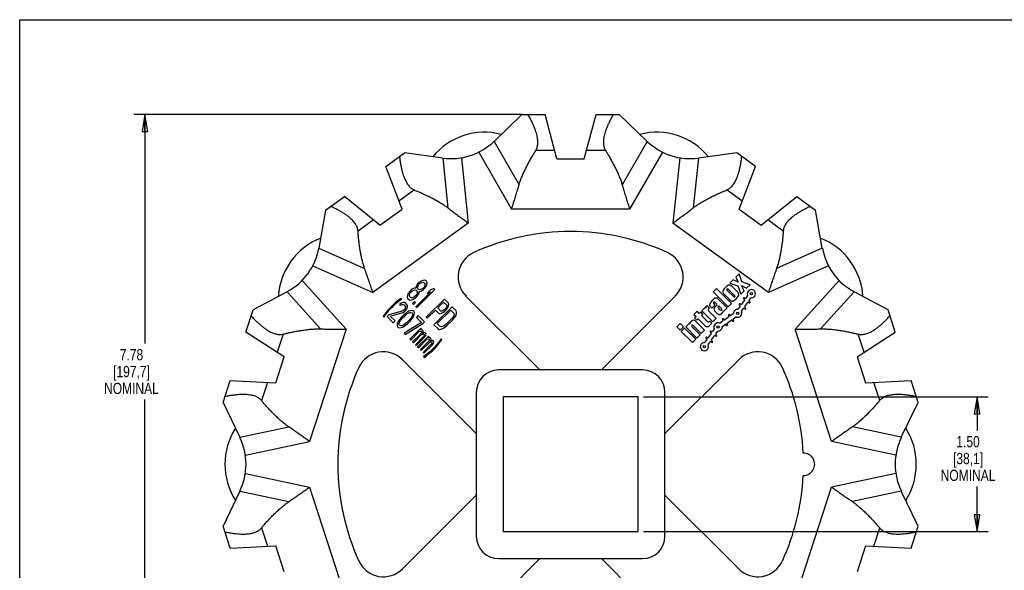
# Model space of a CAD drawing. Header units: inches. Extents: x 0 to 17, y 0 to 11.
# Tile 2 of 3: x 0 to 11, y 4.9 to 11. Entities that reach past the tile are written whole.
import ezdxf

# ---------------------------------------------------------------- set-up
doc = ezdxf.new("R2010")
doc.units = ezdxf.units.IN
doc.header["$LTSCALE"] = 0.935
doc.header["$MEASUREMENT"] = 0
doc.layers.get('0').update_dxf_attribs({"linetype": 'CONTINUOUS'})
doc.layers.add('ALL_FEATURES', color=7, linetype='CONTINUOUS')
doc.styles.get("Standard").update_dxf_attribs({"font": 'txt', "width": 0.8})
doc.dimstyles.new('DIMSTYLE_1', dxfattribs={"dimtxt": 0.125, "dimasz": 0.1875, "dimexe": 0.18, "dimexo": 0.0625, "dimgap": 0.09, "dimtad": 0, "dimtih": 1, "dimtoh": 1, "dimzin": 4, "dimdsep": 46, "dimtxsty": 'STANDARD', "dimblk": 'CLOSED', "dimblk1": 'CLOSED', "dimblk2": 'CLOSED', "dimcen": 0.09, "dimadec": 0, "dimazin": 0, "dimtp": 0.01, "dimtm": 0.01, "dimtfac": 1, "dimtofl": 0, "dimtmove": 0, "dimatfit": 3, "dimldrblk": 'CLOSED', "dimfxl": 1, "dimtolj": 1, "dimtzin": 4, "dimarcsym": 0})

# ---------------------------------------------------------------- blocks, each defined once
blk = doc.blocks.new('_CLOSED')
at = {"color": 0, "linetype": 'BYBLOCK'}
for p, q in [((0, 0), (-1, 0.167)), ((-1, 0.167), (-1, -0.167)), ((-1, -0.167), (0, 0)), ((-1, 0), (0, 0))]:
    blk.add_line(p, q, dxfattribs=at)
blk = doc.blocks.new('*D1')
at = {"color": 3, "linetype": 'CONTINUOUS'}
for p, q in [((6.943, 6.802), (10.779, 6.802)), ((10.654, 6.802), (10.654, 6.429)), ((10.654, 5.302), (10.654, 5.804)), ((6.943, 5.302), (10.779, 5.302))]:
    blk.add_line(p, q, dxfattribs=at)
at = {"color": 3, "linetype": 'CONTINUOUS', "xscale": 0.1875, "yscale": 0.1875, "zscale": 0.1875}
for p, rotation in [((10.654, 6.802), 90), ((10.654, 5.302), 270)]:
    blk.add_blockref('_CLOSED', p, dxfattribs=dict(at, rotation=rotation))
at = {"color": 3, "linetype": 'CONTINUOUS', "insert": (10.554, 6.366), "char_height": 0.125, "width": 0.7, "attachment_point": 2, "line_spacing_factor": 0.9}
blk.add_mtext('1.50\\P[38,1]\\PNOMINAL', dxfattribs=at)
blk = doc.blocks.new('*D2')
at = {"color": 3, "linetype": 'CONTINUOUS'}
for p, q in [((5.595, 9.943), (1.269, 9.943)), ((1.394, 9.943), (1.394, 7.397)), ((1.394, 2.161), (1.394, 6.772)), ((5.595, 2.161), (1.269, 2.161))]:
    blk.add_line(p, q, dxfattribs=at)
at = {"color": 3, "linetype": 'CONTINUOUS', "xscale": 0.1875, "yscale": 0.1875, "zscale": 0.1875}
for p, rotation in [((1.394, 9.943), 90), ((1.394, 2.161), 270)]:
    blk.add_blockref('_CLOSED', p, dxfattribs=dict(at, rotation=rotation))
at = {"color": 3, "linetype": 'CONTINUOUS', "insert": (1.244, 7.334), "char_height": 0.125, "width": 0.7, "attachment_point": 2, "line_spacing_factor": 0.9}
blk.add_mtext('7.78\\P[197,7]\\PNOMINAL', dxfattribs=at)

msp = doc.modelspace()

# ---------------------------------------------------------------- linework, layer by layer
at = {"color": 7, "linetype": 'CONTINUOUS'}
for p, q in [((0, 0), (0, 11)), ((0, 11), (17, 11)), ((5.588, 9.943), (5.279, 9.645)), ((5.588, 9.943), (5.847, 9.943)), ((5.979, 9.453), (5.847, 9.943)), ((6.283, 9.453), (6.414, 9.943)), ((6.414, 9.943), (6.673, 9.943)), ((6.983, 9.645), (6.673, 9.943)), ((5.279, 9.645), (5.557, 9.163)), ((6.983, 9.645), (6.704, 9.163)), ((5.955, 9.543), (5.742, 9.543)), ((6.519, 9.543), (6.307, 9.543)), ((4.073, 9.366), (4.283, 9.519)), ((4.708, 9.46), (4.283, 9.519)), ((4.708, 9.46), (4.766, 8.906)), ((4.916, 9.463), (4.992, 8.736)), ((5.109, 9.526), (5.474, 8.893)), ((5.979, 9.453), (6.283, 9.453)), ((7.152, 9.526), (6.787, 8.893)), ((7.346, 9.463), (7.27, 8.736)), ((7.554, 9.46), (7.495, 8.906)), ((7.979, 9.519), (7.554, 9.46)), ((8.189, 9.366), (7.979, 9.519)), ((4.255, 8.893), (4.073, 9.366)), ((8.007, 8.893), (8.189, 9.366)), ((4.393, 9.105), (4.221, 8.98)), ((8.04, 8.98), (7.868, 9.105)), ((3.405, 8.881), (3.615, 9.033)), ((4.009, 8.714), (3.615, 9.033)), ((8.253, 8.714), (8.647, 9.033)), ((8.647, 9.033), (8.857, 8.881)), ((3.405, 8.881), (3.329, 8.458)), ((4.009, 8.714), (4.255, 8.893)), ((6.787, 8.893), (5.474, 8.893)), ((8.007, 8.893), (8.253, 8.714)), ((8.932, 8.458), (8.857, 8.881)), ((3.936, 8.773), (3.765, 8.648)), ((8.497, 8.648), (8.325, 8.773)), ((4.992, 8.736), (3.93, 7.965)), ((8.332, 7.965), (7.27, 8.736)), ((3.329, 8.458), (3.838, 8.232)), ((8.932, 8.458), (8.423, 8.232)), ((3.263, 8.262), (3.93, 7.965)), ((8.999, 8.262), (8.332, 7.965)), ((8.006, 8.172), (7.968, 8.134)), ((7.968, 8.134), (7.997, 8.077)), ((8.037, 8.082), (8.006, 8.172)), ((3.143, 8.097), (3.632, 7.554)), ((4.379, 8.007), (4.353, 7.989)), ((4.399, 8.012), (4.379, 8.007)), ((4.407, 8.013), (4.399, 8.012)), ((4.408, 8.021), (4.407, 8.013)), ((4.415, 8.039), (4.408, 8.021)), ((4.428, 8.06), (4.415, 8.039)), ((4.427, 8.018), (4.433, 8.038)), ((4.431, 8.006), (4.427, 8.018)), ((4.441, 8.073), (4.428, 8.06)), ((4.438, 7.999), (4.431, 8.006)), ((4.433, 8.038), (4.442, 8.055)), ((4.466, 8.091), (4.441, 8.073)), ((4.442, 8.055), (4.45, 8.064)), ((4.45, 8.064), (4.467, 8.073)), ((4.471, 8.001), (4.45, 7.995)), ((4.485, 8.098), (4.466, 8.091)), ((4.467, 8.073), (4.487, 8.078)), ((4.487, 8.01), (4.471, 8.001)), ((4.507, 8.101), (4.485, 8.098)), ((4.487, 8.078), (4.499, 8.075)), ((4.496, 8.018), (4.487, 8.01)), ((4.492, 7.996), (4.505, 8.009)), ((4.505, 8.035), (4.496, 8.018)), ((4.499, 8.075), (4.507, 8.067)), ((4.51, 8.055), (4.505, 8.035)), ((4.505, 8.009), (4.523, 8.034)), ((4.521, 8.096), (4.507, 8.101)), ((4.507, 8.067), (4.51, 8.055)), ((4.528, 8.089), (4.521, 8.096)), ((4.523, 8.034), (4.53, 8.053)), ((4.533, 8.075), (4.528, 8.089)), ((4.53, 8.053), (4.533, 8.075)), ((4.61, 8.007), (4.568, 7.989)), ((4.621, 7.996), (4.61, 8.007)), ((7.753, 8.009), (7.718, 7.973)), ((7.921, 7.842), (7.753, 8.009)), ((7.883, 8.002), (7.958, 7.926)), ((7.94, 8.106), (7.902, 8.068)), ((7.902, 8.068), (7.992, 8.037)), ((7.996, 7.962), (7.918, 8.04)), ((7.997, 8.077), (7.94, 8.106)), ((7.992, 8.037), (8.024, 7.946)), ((8.063, 7.984), (8.033, 8.041)), ((8.033, 8.041), (8.09, 8.011)), ((8.128, 8.05), (8.037, 8.082)), ((8.09, 8.011), (8.128, 8.05)), ((9.119, 8.097), (8.63, 7.554)), ((2.977, 7.973), (2.598, 7.77)), ((2.977, 7.973), (3.349, 7.559)), ((4.243, 7.897), (4.221, 7.882)), ((4.228, 7.874), (4.251, 7.889)), ((4.251, 7.889), (4.243, 7.897)), ((4.316, 7.933), (4.312, 7.91)), ((4.312, 7.91), (4.317, 7.897)), ((4.323, 7.951), (4.316, 7.933)), ((4.317, 7.897), (4.329, 7.885)), ((4.34, 7.976), (4.323, 7.951)), ((4.337, 7.928), (4.338, 7.944)), ((4.341, 7.916), (4.337, 7.928)), ((4.338, 7.944), (4.35, 7.967)), ((4.353, 7.989), (4.34, 7.976)), ((4.348, 7.909), (4.341, 7.916)), ((4.36, 7.905), (4.348, 7.909)), ((4.35, 7.967), (4.363, 7.98)), ((4.376, 7.906), (4.36, 7.905)), ((4.363, 7.98), (4.386, 7.991)), ((4.365, 7.883), (4.383, 7.891)), ((4.399, 7.918), (4.376, 7.906)), ((4.383, 7.891), (4.408, 7.908)), ((4.386, 7.991), (4.402, 7.992)), ((4.412, 7.931), (4.399, 7.918)), ((4.402, 7.992), (4.414, 7.989)), ((4.575, 7.973), (4.408, 7.806)), ((4.408, 7.908), (4.421, 7.921)), ((4.423, 7.953), (4.412, 7.931)), ((4.414, 7.989), (4.421, 7.981)), ((4.419, 7.795), (4.621, 7.996)), ((4.421, 7.981), (4.424, 7.97)), ((4.421, 7.921), (4.439, 7.946)), ((4.424, 7.97), (4.423, 7.953)), ((4.45, 7.995), (4.438, 7.999)), ((4.439, 7.946), (4.444, 7.967)), ((4.444, 7.967), (4.445, 7.975)), ((4.445, 7.975), (4.453, 7.975)), ((4.453, 7.975), (4.471, 7.983)), ((4.471, 7.983), (4.492, 7.996)), ((4.727, 7.89), (4.525, 7.689)), ((4.568, 7.989), (4.534, 7.954)), ((4.534, 7.954), (4.575, 7.973)), ((4.772, 7.845), (4.727, 7.89)), ((4.966, 7.923), (5.788, 7.102)), ((6.474, 7.102), (7.295, 7.923)), ((7.718, 7.973), (7.885, 7.806)), ((7.872, 7.793), (7.771, 7.895)), ((7.833, 7.954), (7.911, 7.876)), ((7.946, 7.914), (7.87, 7.989)), ((8.024, 7.946), (8.063, 7.984)), ((8.056, 7.894), (8.063, 7.889)), ((8.071, 7.901), (8.064, 7.906)), ((8.099, 7.929), (8.081, 7.902)), ((8.118, 7.876), (8.137, 7.903)), ((9.285, 7.973), (8.912, 7.559)), ((9.664, 7.77), (9.285, 7.973)), ((4.121, 7.794), (4.089, 7.758)), ((4.097, 7.75), (4.128, 7.786)), ((4.147, 7.82), (4.121, 7.794)), ((4.128, 7.786), (4.155, 7.813)), ((4.183, 7.852), (4.147, 7.82)), ((4.155, 7.813), (4.191, 7.844)), ((4.221, 7.882), (4.183, 7.852)), ((4.191, 7.844), (4.228, 7.874)), ((4.244, 7.844), (4.227, 7.831)), ((4.227, 7.831), (4.236, 7.821)), ((4.236, 7.821), (4.251, 7.829)), ((4.266, 7.851), (4.244, 7.844)), ((4.251, 7.829), (4.265, 7.83)), ((4.265, 7.83), (4.278, 7.825)), ((4.282, 7.851), (4.266, 7.851)), ((4.278, 7.825), (4.286, 7.817)), ((4.299, 7.842), (4.282, 7.851)), ((4.29, 7.79), (4.282, 7.775)), ((4.286, 7.817), (4.292, 7.804)), ((4.292, 7.804), (4.29, 7.79)), ((4.294, 7.764), (4.307, 7.781)), ((4.306, 7.834), (4.299, 7.842)), ((4.314, 7.819), (4.306, 7.834)), ((4.307, 7.781), (4.314, 7.803)), ((4.314, 7.803), (4.314, 7.819)), ((4.329, 7.885), (4.342, 7.88)), ((4.342, 7.88), (4.365, 7.883)), ((4.394, 7.863), (4.372, 7.842)), ((4.372, 7.842), (4.382, 7.832)), ((4.382, 7.832), (4.403, 7.854)), ((4.403, 7.854), (4.394, 7.863)), ((4.408, 7.806), (4.419, 7.795)), ((4.812, 7.805), (4.61, 7.604)), ((4.652, 7.793), (4.717, 7.857)), ((4.688, 7.757), (4.652, 7.793)), ((4.717, 7.857), (4.752, 7.822)), ((4.738, 7.785), (4.725, 7.772)), ((4.749, 7.799), (4.738, 7.785)), ((4.754, 7.812), (4.749, 7.799)), ((4.749, 7.773), (4.76, 7.788)), ((4.752, 7.822), (4.754, 7.812)), ((4.76, 7.788), (4.772, 7.811)), ((4.777, 7.831), (4.772, 7.845)), ((4.772, 7.811), (4.777, 7.831)), ((4.857, 7.76), (4.812, 7.805)), ((7.628, 7.797), (7.591, 7.76)), ((7.634, 7.791), (7.628, 7.797)), ((7.65, 7.818), (7.644, 7.812)), ((7.677, 7.791), (7.65, 7.818)), ((7.667, 7.781), (7.677, 7.791)), ((7.684, 7.808), (7.703, 7.79)), ((7.703, 7.79), (7.74, 7.827)), ((7.74, 7.827), (7.723, 7.844)), ((7.758, 7.821), (7.734, 7.796)), ((7.735, 7.856), (7.758, 7.833)), ((7.772, 7.807), (7.779, 7.814)), ((7.798, 7.769), (7.772, 7.795)), ((7.779, 7.814), (7.813, 7.781)), ((7.836, 7.757), (7.872, 7.793)), ((7.885, 7.806), (7.921, 7.842)), ((8.017, 7.811), (7.996, 7.781)), ((8.008, 7.826), (8.015, 7.82)), ((8.023, 7.832), (8.016, 7.837)), ((8.065, 7.88), (8.033, 7.834)), ((8.033, 7.755), (8.054, 7.785)), ((8.064, 7.786), (8.071, 7.781)), ((8.07, 7.808), (8.102, 7.853)), ((8.079, 7.793), (8.072, 7.798)), ((8.112, 7.855), (8.119, 7.85)), ((8.127, 7.862), (8.12, 7.867)), ((2.518, 7.524), (2.598, 7.77)), ((4.059, 7.72), (4.044, 7.698)), ((4.044, 7.698), (4.052, 7.69)), ((4.052, 7.69), (4.067, 7.713)), ((4.089, 7.758), (4.059, 7.72)), ((4.067, 7.713), (4.097, 7.75)), ((4.108, 7.716), (4.089, 7.697)), ((4.089, 7.697), (4.158, 7.628)), ((4.256, 7.757), (4.108, 7.716)), ((4.124, 7.701), (4.254, 7.736)), ((4.177, 7.647), (4.124, 7.701)), ((4.245, 7.685), (4.228, 7.664)), ((4.238, 7.654), (4.258, 7.679)), ((4.279, 7.718), (4.245, 7.685)), ((4.254, 7.736), (4.269, 7.743)), ((4.275, 7.768), (4.256, 7.757)), ((4.258, 7.679), (4.285, 7.705)), ((4.269, 7.743), (4.286, 7.756)), ((4.282, 7.775), (4.275, 7.768)), ((4.3, 7.735), (4.279, 7.718)), ((4.285, 7.705), (4.309, 7.726)), ((4.286, 7.756), (4.294, 7.764)), ((4.313, 7.745), (4.3, 7.735)), ((4.309, 7.726), (4.34, 7.741)), ((4.332, 7.756), (4.313, 7.745)), ((4.349, 7.761), (4.332, 7.756)), ((4.355, 7.68), (4.335, 7.655)), ((4.34, 7.741), (4.353, 7.742)), ((4.348, 7.649), (4.365, 7.67)), ((4.37, 7.763), (4.349, 7.761)), ((4.353, 7.742), (4.366, 7.737)), ((4.37, 7.71), (4.355, 7.68)), ((4.365, 7.67), (4.374, 7.683)), ((4.366, 7.737), (4.372, 7.723)), ((4.385, 7.755), (4.37, 7.763)), ((4.372, 7.723), (4.37, 7.71)), ((4.374, 7.683), (4.385, 7.702)), ((4.393, 7.74), (4.385, 7.755)), ((4.385, 7.702), (4.391, 7.719)), ((4.391, 7.719), (4.393, 7.74)), ((4.435, 7.706), (4.416, 7.687)), ((4.416, 7.687), (4.473, 7.629)), ((4.504, 7.637), (4.435, 7.706)), ((4.525, 7.689), (4.536, 7.677)), ((4.536, 7.677), (4.627, 7.767)), ((4.627, 7.767), (4.661, 7.733)), ((4.647, 7.618), (4.797, 7.768)), ((4.661, 7.733), (4.674, 7.728)), ((4.674, 7.728), (4.695, 7.734)), ((4.698, 7.756), (4.688, 7.757)), ((4.695, 7.734), (4.718, 7.745)), ((4.71, 7.761), (4.698, 7.756)), ((4.725, 7.772), (4.71, 7.761)), ((4.718, 7.745), (4.732, 7.756)), ((4.732, 7.756), (4.749, 7.773)), ((4.807, 7.672), (4.743, 7.608)), ((4.797, 7.768), (4.831, 7.734)), ((4.823, 7.691), (4.807, 7.672)), ((4.819, 7.661), (4.838, 7.684)), ((4.832, 7.708), (4.823, 7.691)), ((4.831, 7.734), (4.835, 7.722)), ((4.835, 7.722), (4.832, 7.708)), ((4.838, 7.684), (4.852, 7.705)), ((4.852, 7.705), (4.861, 7.73)), ((4.862, 7.746), (4.857, 7.76)), ((4.861, 7.73), (4.862, 7.746)), ((7.538, 7.756), (7.502, 7.72)), ((7.502, 7.72), (7.527, 7.696)), ((7.527, 7.696), (7.511, 7.68)), ((7.511, 7.68), (7.536, 7.655)), ((7.536, 7.655), (7.552, 7.671)), ((7.563, 7.731), (7.538, 7.756)), ((7.552, 7.671), (7.628, 7.594)), ((7.579, 7.748), (7.563, 7.731)), ((7.604, 7.723), (7.579, 7.748)), ((7.588, 7.707), (7.604, 7.723)), ((7.658, 7.636), (7.588, 7.707)), ((7.591, 7.76), (7.715, 7.636)), ((7.752, 7.673), (7.667, 7.759)), ((7.715, 7.636), (7.752, 7.673)), ((7.734, 7.759), (7.767, 7.725)), ((7.804, 7.725), (7.824, 7.745)), ((7.813, 7.771), (7.81, 7.769)), ((7.831, 7.762), (7.836, 7.757)), ((7.892, 7.692), (7.846, 7.66)), ((7.889, 7.709), (7.894, 7.702)), ((7.905, 7.71), (7.9, 7.717)), ((7.941, 7.727), (7.915, 7.708)), ((7.941, 7.671), (7.967, 7.689)), ((9.744, 7.524), (9.664, 7.77)), ((4.158, 7.628), (4.177, 7.647)), ((4.202, 7.615), (4.2, 7.594)), ((4.2, 7.594), (4.208, 7.579)), ((4.208, 7.632), (4.202, 7.615)), ((4.219, 7.651), (4.208, 7.632)), ((4.208, 7.579), (4.223, 7.571)), ((4.228, 7.664), (4.219, 7.651)), ((4.221, 7.611), (4.223, 7.624)), ((4.227, 7.597), (4.221, 7.611)), ((4.223, 7.624), (4.238, 7.654)), ((4.223, 7.571), (4.244, 7.573)), ((4.24, 7.592), (4.227, 7.597)), ((4.254, 7.593), (4.24, 7.592)), ((4.244, 7.573), (4.261, 7.578)), ((4.284, 7.608), (4.254, 7.593)), ((4.261, 7.578), (4.28, 7.589)), ((4.473, 7.629), (4.277, 7.51)), ((4.28, 7.589), (4.293, 7.599)), ((4.308, 7.629), (4.284, 7.608)), ((4.289, 7.498), (4.485, 7.618)), ((4.293, 7.599), (4.314, 7.616)), ((4.335, 7.655), (4.308, 7.629)), ((4.314, 7.616), (4.348, 7.649)), ((4.463, 7.565), (4.342, 7.445)), ((4.472, 7.555), (4.463, 7.565)), ((4.485, 7.618), (4.504, 7.637)), ((4.61, 7.604), (4.656, 7.558)), ((4.681, 7.584), (4.647, 7.618)), ((4.693, 7.581), (4.681, 7.584)), ((4.685, 7.554), (4.71, 7.564)), ((4.707, 7.584), (4.693, 7.581)), ((4.724, 7.593), (4.707, 7.584)), ((4.71, 7.564), (4.731, 7.577)), ((4.743, 7.608), (4.724, 7.593)), ((4.731, 7.577), (4.754, 7.597)), ((4.754, 7.597), (4.819, 7.661)), ((7.35, 7.618), (7.313, 7.581)), ((7.313, 7.581), (7.35, 7.543)), ((7.387, 7.581), (7.35, 7.618)), ((7.35, 7.543), (7.387, 7.581)), ((7.4, 7.568), (7.362, 7.531)), ((7.523, 7.444), (7.4, 7.568)), ((7.449, 7.618), (7.412, 7.581)), ((7.412, 7.581), (7.536, 7.457)), ((7.456, 7.611), (7.449, 7.618)), ((7.476, 7.645), (7.465, 7.634)), ((7.573, 7.494), (7.48, 7.587)), ((7.492, 7.599), (7.585, 7.506)), ((7.622, 7.543), (7.521, 7.645)), ((7.68, 7.646), (7.671, 7.636)), ((7.673, 7.594), (7.703, 7.624)), ((7.703, 7.624), (7.68, 7.646)), ((7.823, 7.644), (7.794, 7.623)), ((7.82, 7.661), (7.825, 7.654)), ((7.82, 7.586), (7.849, 7.607)), ((7.837, 7.662), (7.832, 7.669)), ((7.859, 7.605), (7.864, 7.598)), ((7.876, 7.606), (7.871, 7.613)), ((7.872, 7.623), (7.918, 7.655)), ((7.928, 7.653), (7.933, 7.646)), ((7.945, 7.654), (7.939, 7.661)), ((2.943, 7.248), (2.518, 7.524)), ((2.931, 7.5), (2.865, 7.298)), ((3.632, 7.554), (3.226, 6.306)), ((4.277, 7.51), (4.289, 7.498)), ((4.352, 7.435), (4.446, 7.529)), ((4.463, 7.504), (4.373, 7.414)), ((4.382, 7.404), (4.473, 7.495)), ((4.494, 7.474), (4.404, 7.383)), ((4.413, 7.374), (4.503, 7.464)), ((4.549, 7.479), (4.428, 7.358)), ((4.446, 7.529), (4.457, 7.533)), ((4.457, 7.533), (4.467, 7.531)), ((4.461, 7.544), (4.472, 7.555)), ((4.472, 7.548), (4.461, 7.544)), ((4.469, 7.514), (4.463, 7.504)), ((4.467, 7.531), (4.471, 7.527)), ((4.471, 7.519), (4.469, 7.514)), ((4.471, 7.527), (4.471, 7.519)), ((4.482, 7.546), (4.472, 7.548)), ((4.473, 7.495), (4.482, 7.5)), ((4.489, 7.538), (4.482, 7.546)), ((4.482, 7.5), (4.488, 7.502)), ((4.486, 7.512), (4.491, 7.529)), ((4.503, 7.517), (4.486, 7.512)), ((4.488, 7.502), (4.495, 7.502)), ((4.491, 7.529), (4.489, 7.538)), ((4.499, 7.483), (4.494, 7.474)), ((4.495, 7.502), (4.501, 7.496)), ((4.501, 7.489), (4.499, 7.483)), ((4.501, 7.496), (4.501, 7.489)), ((4.512, 7.515), (4.503, 7.517)), ((4.503, 7.464), (4.518, 7.487)), ((4.52, 7.507), (4.512, 7.515)), ((4.518, 7.487), (4.522, 7.498)), ((4.522, 7.498), (4.52, 7.507)), ((4.547, 7.458), (4.558, 7.469)), ((4.558, 7.462), (4.547, 7.458)), ((4.558, 7.469), (4.549, 7.479)), ((4.568, 7.46), (4.558, 7.462)), ((4.576, 7.452), (4.568, 7.46)), ((4.578, 7.442), (4.576, 7.452)), ((4.656, 7.558), (4.669, 7.553)), ((4.669, 7.553), (4.685, 7.554)), ((7.362, 7.531), (7.486, 7.407)), ((7.536, 7.457), (7.573, 7.494)), ((7.585, 7.506), (7.622, 7.543)), ((7.637, 7.454), (7.644, 7.449)), ((7.652, 7.461), (7.645, 7.466)), ((7.694, 7.508), (7.661, 7.462)), ((7.685, 7.523), (7.692, 7.518)), ((7.7, 7.53), (7.693, 7.535)), ((7.699, 7.436), (7.731, 7.482)), ((7.728, 7.557), (7.71, 7.531)), ((7.741, 7.484), (7.748, 7.479)), ((7.747, 7.505), (7.765, 7.531)), ((7.756, 7.49), (7.749, 7.495)), ((9.036, 6.306), (8.63, 7.554)), ((9.318, 7.248), (9.744, 7.524)), ((9.396, 7.298), (9.331, 7.5)), ((4.342, 7.445), (4.352, 7.435)), ((4.373, 7.414), (4.382, 7.404)), ((4.404, 7.383), (4.413, 7.374)), ((4.428, 7.358), (4.438, 7.349)), ((4.438, 7.349), (4.532, 7.443)), ((4.549, 7.418), (4.459, 7.328)), ((4.469, 7.318), (4.559, 7.408)), ((4.58, 7.387), (4.49, 7.297)), ((4.499, 7.288), (4.59, 7.378)), ((4.532, 7.443), (4.543, 7.447)), ((4.543, 7.447), (4.553, 7.445)), ((4.555, 7.427), (4.549, 7.418)), ((4.553, 7.445), (4.557, 7.441)), ((4.557, 7.433), (4.555, 7.427)), ((4.557, 7.441), (4.557, 7.433)), ((4.559, 7.408), (4.568, 7.414)), ((4.568, 7.414), (4.574, 7.416)), ((4.572, 7.425), (4.578, 7.442)), ((4.589, 7.431), (4.572, 7.425)), ((4.574, 7.416), (4.582, 7.416)), ((4.586, 7.397), (4.58, 7.387)), ((4.582, 7.416), (4.587, 7.41)), ((4.587, 7.402), (4.586, 7.397)), ((4.587, 7.41), (4.587, 7.402)), ((4.614, 7.353), (4.588, 7.327)), ((4.599, 7.429), (4.589, 7.431)), ((4.59, 7.378), (4.605, 7.4)), ((4.596, 7.319), (4.622, 7.345)), ((4.606, 7.421), (4.599, 7.429)), ((4.605, 7.4), (4.608, 7.412)), ((4.608, 7.412), (4.606, 7.421)), ((4.646, 7.389), (4.614, 7.353)), ((4.622, 7.345), (4.654, 7.381)), ((4.676, 7.426), (4.646, 7.389)), ((4.654, 7.381), (4.684, 7.419)), ((4.691, 7.449), (4.676, 7.426)), ((4.684, 7.419), (4.699, 7.441)), ((4.699, 7.441), (4.691, 7.449)), ((7.486, 7.407), (7.523, 7.444)), ((7.645, 7.44), (7.625, 7.41)), ((7.662, 7.384), (7.683, 7.413)), ((7.692, 7.415), (7.7, 7.41)), ((7.708, 7.422), (7.7, 7.427)), ((2.849, 6.958), (2.943, 7.248)), ((4.459, 7.328), (4.469, 7.318)), ((4.49, 7.297), (4.499, 7.288)), ((4.515, 7.265), (4.492, 7.25)), ((4.492, 7.25), (4.5, 7.242)), ((4.5, 7.242), (4.522, 7.257)), ((4.552, 7.295), (4.515, 7.265)), ((4.522, 7.257), (4.56, 7.287)), ((4.588, 7.327), (4.552, 7.295)), ((4.56, 7.287), (4.596, 7.319)), ((9.318, 7.248), (9.412, 6.958)), ((5.081, 6.395), (4.259, 7.216)), ((8.002, 7.216), (7.181, 6.395)), ((6.931, 7.102), (5.331, 7.102)), ((2.263, 6.738), (2.343, 6.985)), ((2.343, 6.985), (2.849, 6.958)), ((2.756, 6.963), (2.691, 6.761)), ((9.412, 6.958), (9.919, 6.985)), ((9.571, 6.761), (9.505, 6.963)), ((9.999, 6.738), (9.919, 6.985)), ((5.081, 6.852), (5.081, 5.252)), ((7.181, 5.252), (7.181, 6.852)), ((2.263, 6.738), (2.45, 6.352)), ((9.811, 6.352), (9.999, 6.738)), ((2.45, 6.352), (2.995, 6.468)), ((9.811, 6.352), (9.267, 6.468)), ((2.512, 6.154), (3.226, 6.306)), ((9.75, 6.154), (9.036, 6.306)), ((2.512, 5.95), (3.226, 5.798)), ((9.75, 5.95), (9.036, 5.798)), ((2.45, 5.752), (2.263, 5.365)), ((2.45, 5.752), (2.995, 5.636)), ((3.226, 5.798), (3.632, 4.55)), ((4.259, 4.888), (5.081, 5.709)), ((7.181, 5.709), (8.002, 4.888)), ((8.63, 4.55), (9.036, 5.798)), ((9.811, 5.752), (9.267, 5.636)), ((9.999, 5.365), (9.811, 5.752)), ((2.343, 5.119), (2.263, 5.365)), ((2.691, 5.343), (2.756, 5.141)), ((9.505, 5.141), (9.571, 5.343)), ((9.919, 5.119), (9.999, 5.365)), ((2.343, 5.119), (2.849, 5.146)), ((2.943, 4.856), (2.849, 5.146)), ((9.412, 5.146), (9.318, 4.856)), ((9.412, 5.146), (9.919, 5.119)), ((5.788, 5.002), (4.966, 4.18)), ((5.331, 5.002), (6.931, 5.002)), ((7.295, 4.18), (6.474, 5.002))]:
    msp.add_line(p, q, dxfattribs=at)
for centre in [(8.143, 7.951), (7.99, 7.733), (7.771, 7.58), (7.619, 7.361)]:
    msp.add_circle(centre, 0.0123, dxfattribs=at)
for centre, radius, start, end in [((5.174, 8.997), 0.75, 75.6074, 140.3926), ((4.802, 10.141), 0.687, 262.1229, 313.8771), ((7.088, 8.997), 0.75, 39.6074, 104.3926), ((7.459, 10.141), 0.687, 226.1229, 277.8771), ((3.626, 7.872), 0.75, 111.6074, 176.3926), ((6.131, 6.052), 2.591, 65.4383, 114.5617), ((8.636, 7.872), 0.75, 3.6074, 68.3926), ((2.653, 8.579), 0.687, 298.1229, 349.8771), ((9.609, 8.579), 0.687, 190.1229, 241.8771), ((5.179, 8.136), 0.3, 114.5617, 225), ((7.083, 8.136), 0.3, 315, 65.4383), ((7.952, 7.92), 0.14, 117.5424, 152.4576), ((7.877, 7.996), 0.00875, 45, 225), ((7.899, 8.021), 0.0262, 45, 117.5424), ((7.804, 7.775), 0.14, 117.0798, 152.9202), ((7.752, 7.876), 0.0262, 45, 117.0798), ((7.851, 7.973), 0.0262, 152.4576, 225), ((7.877, 7.996), 0.14, 297.5424, 332.4576), ((7.952, 7.92), 0.00875, 225, 45), ((7.977, 7.943), 0.0262, 332.4576, 45), ((8.06, 7.9), 0.007, 55, 235), ((8.059, 7.884), 0.007, 325, 55), ((8.075, 7.906), 0.007, 235, 325), ((8.143, 7.951), 0.0455, 269.5181, 200.4819), ((8.094, 7.933), 0.007, 325, 20.4819), ((8.142, 7.899), 0.007, 89.5181, 145), ((7.666, 7.79), 0.0315, 135, 177.7486), ((7.678, 7.77), 0.0158, 135, 225), ((7.703, 7.827), 0.0262, 152.9202, 225), ((7.729, 7.85), 0.00875, 45, 225), ((7.752, 7.777), 0.0262, 135, 225), ((7.752, 7.827), 0.00875, 315, 45), ((7.778, 7.801), 0.00875, 135, 225), ((7.808, 7.776), 0.007, 315, 45), ((7.929, 7.895), 0.0262, 225, 297.5424), ((7.99, 7.785), 0.007, 269.5181, 325), ((8.012, 7.831), 0.007, 55, 235), ((8.011, 7.815), 0.007, 325, 55), ((8.027, 7.838), 0.007, 235, 325), ((8.06, 7.781), 0.007, 55, 145), ((8.076, 7.804), 0.007, 145, 235), ((8.075, 7.787), 0.007, 235, 55), ((8.108, 7.849), 0.007, 55, 145), ((8.124, 7.872), 0.007, 145, 235), ((8.123, 7.856), 0.007, 235, 55), ((7.786, 7.744), 0.0262, 225, 315), ((7.804, 7.775), 0.00875, 225, 315), ((7.826, 7.665), 0.007, 35, 215), ((7.805, 7.763), 0.0262, 315, 357.8334), ((7.895, 7.713), 0.007, 35, 215), ((7.888, 7.698), 0.007, 305, 35), ((7.911, 7.714), 0.007, 215, 305), ((7.945, 7.665), 0.007, 125, 215), ((7.937, 7.732), 0.007, 305, 0.4819), ((7.99, 7.733), 0.0455, 89.5181, 180.4819), ((7.971, 7.684), 0.007, 69.5181, 125), ((7.99, 7.733), 0.0455, 249.5181, 20.4819), ((8.039, 7.751), 0.007, 145, 200.4819), ((7.487, 7.611), 0.0315, 135, 181.2383), ((7.499, 7.623), 0.0315, 45, 135), ((7.486, 7.593), 0.00875, 45, 225), ((7.651, 7.616), 0.0315, 225, 315), ((7.664, 7.642), 0.00875, 225, 315), ((7.771, 7.58), 0.0455, 69.5181, 200.4819), ((7.722, 7.561), 0.007, 325, 20.4819), ((7.771, 7.58), 0.0455, 269.5181, 0.4819), ((7.79, 7.629), 0.007, 249.5181, 305), ((7.824, 7.58), 0.007, 125, 180.4819), ((7.819, 7.65), 0.007, 305, 35), ((7.842, 7.666), 0.007, 215, 305), ((7.853, 7.601), 0.007, 35, 125), ((7.87, 7.602), 0.007, 215, 35), ((7.876, 7.617), 0.007, 125, 215), ((7.922, 7.649), 0.007, 35, 125), ((7.939, 7.65), 0.007, 215, 35), ((7.641, 7.46), 0.007, 55, 235), ((7.656, 7.466), 0.007, 235, 325), ((7.689, 7.529), 0.007, 55, 235), ((7.688, 7.512), 0.007, 325, 55), ((7.704, 7.535), 0.007, 235, 325), ((7.737, 7.478), 0.007, 55, 145), ((7.753, 7.501), 0.007, 145, 235), ((7.752, 7.485), 0.007, 235, 55), ((7.771, 7.527), 0.007, 89.5181, 145), ((7.619, 7.361), 0.0455, 89.5181, 20.4819), ((7.619, 7.414), 0.007, 269.5181, 325), ((7.64, 7.444), 0.007, 325, 55), ((7.668, 7.38), 0.007, 145, 200.4819), ((7.688, 7.409), 0.007, 55, 145), ((7.704, 7.432), 0.007, 145, 235), ((7.704, 7.416), 0.007, 235, 55), ((4.047, 7.004), 0.3, 45, 155.4383), ((8.214, 7.004), 0.3, 24.5617, 135), ((6.131, 6.052), 2.591, 155.4383, 204.5617), ((6.131, 6.052), 2.591, 2.7645, 24.5617), ((5.331, 6.852), 0.25, 90, 180), ((6.931, 6.852), 0.25, 0, 90), ((3.034, 6.052), 0.75, 147.6074, 212.3926), ((9.228, 6.052), 0.75, 327.6074, 32.3926), ((1.832, 6.052), 0.687, 334.1229, 25.8771), ((10.43, 6.052), 0.687, 154.1229, 205.8771), ((8.722, 6.052), 0.125, 268.6178, 91.3822), ((6.131, 6.052), 2.591, 335.4383, 357.2355), ((5.331, 5.252), 0.25, 180, 270), ((6.931, 5.252), 0.25, 270, 360), ((4.047, 5.1), 0.3, 204.5617, 315), ((8.214, 5.1), 0.3, 225, 335.4383)]:
    msp.add_arc(centre, radius, start, end, dxfattribs=at)
for points, knots in [([(5.742, 9.543), (5.745, 9.548), (5.751, 9.559), (5.758, 9.576), (5.763, 9.595), (5.765, 9.614), (5.766, 9.636), (5.765, 9.658), (5.762, 9.683), (5.757, 9.709), (5.75, 9.737), (5.741, 9.767), (5.729, 9.799), (5.715, 9.833), (5.698, 9.868), (5.679, 9.905), (5.665, 9.93), (5.658, 9.943)], [0, 0, 0, 0, 0.042595, 0.08587, 0.13043, 0.176997, 0.226501, 0.279535, 0.336911, 0.399295, 0.467031, 0.54073, 0.62053, 0.706613, 0.798777, 0.896679, 1, 1, 1, 1]), ([(6.604, 9.943), (6.597, 9.93), (6.583, 9.905), (6.564, 9.868), (6.547, 9.833), (6.533, 9.799), (6.521, 9.767), (6.512, 9.737), (6.504, 9.709), (6.499, 9.683), (6.496, 9.658), (6.495, 9.636), (6.496, 9.614), (6.499, 9.595), (6.504, 9.576), (6.51, 9.559), (6.516, 9.548), (6.519, 9.543)], [0, 0, 0, 0, 0.10332, 0.201221, 0.293384, 0.379466, 0.459266, 0.532965, 0.6007, 0.663084, 0.72046, 0.773494, 0.822999, 0.869566, 0.914127, 0.957404, 1, 1, 1, 1]), ([(5.557, 9.163), (5.561, 9.176), (5.57, 9.204), (5.586, 9.246), (5.605, 9.291), (5.627, 9.336), (5.65, 9.382), (5.673, 9.426), (5.697, 9.468), (5.72, 9.507), (5.735, 9.531), (5.742, 9.543)], [0, 0, 0, 0, 0.097634, 0.205744, 0.321095, 0.440807, 0.561661, 0.680658, 0.795183, 0.902439, 1, 1, 1, 1]), ([(6.519, 9.543), (6.527, 9.531), (6.542, 9.507), (6.565, 9.468), (6.588, 9.426), (6.612, 9.382), (6.635, 9.336), (6.656, 9.291), (6.676, 9.246), (6.692, 9.204), (6.701, 9.176), (6.704, 9.163)], [0, 0, 0, 0, 0.097564, 0.20482, 0.319345, 0.438344, 0.559204, 0.678922, 0.794276, 0.902384, 1, 1, 1, 1]), ([(4.227, 9.478), (4.228, 9.463), (4.232, 9.435), (4.238, 9.394), (4.245, 9.355), (4.254, 9.32), (4.263, 9.287), (4.273, 9.257), (4.284, 9.23), (4.295, 9.206), (4.307, 9.184), (4.319, 9.165), (4.332, 9.149), (4.346, 9.134), (4.361, 9.122), (4.377, 9.112), (4.388, 9.107), (4.393, 9.105)], [0, 0, 0, 0, 0.10332, 0.201221, 0.293384, 0.379466, 0.459266, 0.532965, 0.6007, 0.663084, 0.72046, 0.773494, 0.822999, 0.869566, 0.914127, 0.957404, 1, 1, 1, 1]), ([(7.868, 9.105), (7.874, 9.107), (7.885, 9.112), (7.901, 9.122), (7.915, 9.134), (7.929, 9.149), (7.942, 9.165), (7.955, 9.184), (7.967, 9.206), (7.978, 9.23), (7.989, 9.257), (7.999, 9.287), (8.008, 9.32), (8.016, 9.355), (8.024, 9.394), (8.03, 9.435), (8.034, 9.463), (8.035, 9.478)], [0, 0, 0, 0, 0.042595, 0.08587, 0.13043, 0.176997, 0.226501, 0.279535, 0.336911, 0.399295, 0.467031, 0.54073, 0.62053, 0.706613, 0.798777, 0.896679, 1, 1, 1, 1]), ([(4.393, 9.105), (4.406, 9.099), (4.433, 9.088), (4.474, 9.07), (4.518, 9.05), (4.563, 9.029), (4.608, 9.005), (4.652, 8.981), (4.694, 8.956), (4.732, 8.931), (4.755, 8.914), (4.766, 8.906)], [0, 0, 0, 0, 0.097564, 0.20482, 0.319345, 0.438344, 0.559204, 0.678922, 0.794276, 0.902384, 1, 1, 1, 1]), ([(5.474, 8.893), (5.48, 8.911), (5.492, 8.948), (5.509, 9.003), (5.526, 9.057), (5.542, 9.11), (5.552, 9.145), (5.557, 9.163)], [0, 0, 0, 0, 0.205359, 0.409551, 0.611031, 0.808362, 1, 1, 1, 1]), ([(6.704, 9.163), (6.709, 9.145), (6.72, 9.11), (6.736, 9.057), (6.753, 9.003), (6.77, 8.948), (6.781, 8.911), (6.787, 8.893)], [0, 0, 0, 0, 0.191638, 0.388968, 0.590447, 0.794639, 1, 1, 1, 1]), ([(7.495, 8.906), (7.506, 8.914), (7.53, 8.931), (7.568, 8.956), (7.609, 8.981), (7.653, 9.005), (7.699, 9.029), (7.744, 9.05), (7.787, 9.07), (7.829, 9.088), (7.856, 9.099), (7.868, 9.105)], [0, 0, 0, 0, 0.097634, 0.205744, 0.321095, 0.440807, 0.561661, 0.680658, 0.795183, 0.902439, 1, 1, 1, 1]), ([(3.765, 8.648), (3.764, 8.654), (3.762, 8.666), (3.758, 8.684), (3.751, 8.702), (3.741, 8.719), (3.73, 8.737), (3.715, 8.755), (3.699, 8.773), (3.679, 8.791), (3.657, 8.809), (3.631, 8.828), (3.603, 8.847), (3.572, 8.866), (3.537, 8.885), (3.5, 8.904), (3.474, 8.916), (3.461, 8.922)], [0, 0, 0, 0, 0.042595, 0.08587, 0.13043, 0.176997, 0.226501, 0.279535, 0.336911, 0.399295, 0.467031, 0.54073, 0.62053, 0.706613, 0.798777, 0.896679, 1, 1, 1, 1]), ([(4.766, 8.906), (4.781, 8.895), (4.81, 8.872), (4.854, 8.839), (4.899, 8.805), (4.945, 8.771), (4.976, 8.748), (4.992, 8.736)], [0, 0, 0, 0, 0.191638, 0.388968, 0.590447, 0.794639, 1, 1, 1, 1]), ([(7.27, 8.736), (7.285, 8.748), (7.316, 8.771), (7.362, 8.805), (7.408, 8.839), (7.452, 8.872), (7.481, 8.895), (7.495, 8.906)], [0, 0, 0, 0, 0.205359, 0.409551, 0.611031, 0.808362, 1, 1, 1, 1]), ([(8.801, 8.922), (8.787, 8.916), (8.761, 8.904), (8.724, 8.885), (8.69, 8.866), (8.658, 8.847), (8.63, 8.828), (8.605, 8.809), (8.583, 8.791), (8.563, 8.773), (8.546, 8.755), (8.532, 8.737), (8.52, 8.719), (8.511, 8.702), (8.504, 8.684), (8.499, 8.666), (8.498, 8.654), (8.497, 8.648)], [0, 0, 0, 0, 0.10332, 0.201221, 0.293384, 0.379466, 0.459266, 0.532965, 0.6007, 0.663084, 0.72046, 0.773494, 0.822999, 0.869566, 0.914127, 0.957404, 1, 1, 1, 1]), ([(3.838, 8.232), (3.834, 8.245), (3.825, 8.272), (3.813, 8.316), (3.802, 8.363), (3.792, 8.413), (3.784, 8.463), (3.778, 8.512), (3.772, 8.56), (3.768, 8.605), (3.765, 8.634), (3.765, 8.648)], [0, 0, 0, 0, 0.097634, 0.205744, 0.321095, 0.440807, 0.561661, 0.680658, 0.795183, 0.902439, 1, 1, 1, 1]), ([(8.497, 8.648), (8.496, 8.634), (8.494, 8.605), (8.49, 8.56), (8.484, 8.512), (8.477, 8.463), (8.469, 8.413), (8.46, 8.363), (8.449, 8.316), (8.437, 8.272), (8.428, 8.245), (8.423, 8.232)], [0, 0, 0, 0, 0.097564, 0.20482, 0.319345, 0.438344, 0.559204, 0.678922, 0.794276, 0.902384, 1, 1, 1, 1]), ([(3.93, 7.965), (3.924, 7.983), (3.912, 8.019), (3.893, 8.074), (3.875, 8.128), (3.857, 8.18), (3.844, 8.215), (3.838, 8.232)], [0, 0, 0, 0, 0.205359, 0.409551, 0.611031, 0.808362, 1, 1, 1, 1]), ([(8.423, 8.232), (8.417, 8.215), (8.405, 8.18), (8.387, 8.128), (8.368, 8.074), (8.35, 8.019), (8.338, 7.983), (8.332, 7.965)], [0, 0, 0, 0, 0.191638, 0.388968, 0.590447, 0.794639, 1, 1, 1, 1]), ([(2.576, 7.704), (2.586, 7.693), (2.606, 7.672), (2.635, 7.643), (2.664, 7.616), (2.692, 7.592), (2.718, 7.571), (2.744, 7.553), (2.768, 7.537), (2.792, 7.524), (2.814, 7.514), (2.835, 7.506), (2.856, 7.5), (2.875, 7.497), (2.894, 7.496), (2.913, 7.497), (2.925, 7.499), (2.931, 7.5)], [0, 0, 0, 0, 0.10332, 0.201221, 0.293384, 0.379466, 0.459266, 0.532965, 0.6007, 0.663084, 0.72046, 0.773494, 0.822999, 0.869566, 0.914127, 0.957404, 1, 1, 1, 1]), ([(9.331, 7.5), (9.337, 7.499), (9.349, 7.497), (9.367, 7.496), (9.386, 7.497), (9.406, 7.5), (9.427, 7.506), (9.448, 7.514), (9.47, 7.524), (9.493, 7.537), (9.518, 7.553), (9.543, 7.571), (9.57, 7.592), (9.598, 7.616), (9.626, 7.643), (9.656, 7.672), (9.675, 7.693), (9.685, 7.704)], [0, 0, 0, 0, 0.042595, 0.08587, 0.13043, 0.176997, 0.226501, 0.279535, 0.336911, 0.399295, 0.467031, 0.54073, 0.62053, 0.706613, 0.798777, 0.896679, 1, 1, 1, 1]), ([(2.931, 7.5), (2.944, 7.504), (2.972, 7.51), (3.016, 7.52), (3.064, 7.53), (3.113, 7.539), (3.163, 7.546), (3.213, 7.553), (3.261, 7.557), (3.307, 7.559), (3.336, 7.559), (3.349, 7.559)], [0, 0, 0, 0, 0.097564, 0.20482, 0.319345, 0.438344, 0.559204, 0.678922, 0.794276, 0.902384, 1, 1, 1, 1]), ([(3.349, 7.559), (3.367, 7.558), (3.404, 7.557), (3.46, 7.556), (3.516, 7.555), (3.574, 7.555), (3.612, 7.554), (3.632, 7.554)], [0, 0, 0, 0, 0.191638, 0.388968, 0.590447, 0.794639, 1, 1, 1, 1]), ([(8.63, 7.554), (8.649, 7.554), (8.688, 7.555), (8.745, 7.555), (8.802, 7.556), (8.858, 7.557), (8.894, 7.558), (8.912, 7.559)], [0, 0, 0, 0, 0.205359, 0.409551, 0.611031, 0.808362, 1, 1, 1, 1]), ([(8.912, 7.559), (8.926, 7.559), (8.955, 7.559), (9, 7.557), (9.049, 7.553), (9.099, 7.546), (9.149, 7.539), (9.198, 7.53), (9.245, 7.52), (9.289, 7.51), (9.317, 7.504), (9.331, 7.5)], [0, 0, 0, 0, 0.097634, 0.205744, 0.321095, 0.440807, 0.561661, 0.680658, 0.795183, 0.902439, 1, 1, 1, 1]), ([(2.691, 6.761), (2.687, 6.766), (2.678, 6.775), (2.664, 6.786), (2.648, 6.797), (2.63, 6.805), (2.61, 6.813), (2.588, 6.819), (2.564, 6.823), (2.537, 6.827), (2.509, 6.828), (2.477, 6.829), (2.443, 6.827), (2.407, 6.824), (2.368, 6.819), (2.326, 6.813), (2.298, 6.807), (2.284, 6.804)], [0, 0, 0, 0, 0.042595, 0.08587, 0.13043, 0.176997, 0.226501, 0.279535, 0.336911, 0.399295, 0.467031, 0.54073, 0.62053, 0.706613, 0.798777, 0.896679, 1, 1, 1, 1]), ([(9.978, 6.804), (9.963, 6.807), (9.935, 6.813), (9.894, 6.819), (9.855, 6.824), (9.819, 6.827), (9.785, 6.829), (9.753, 6.828), (9.724, 6.827), (9.698, 6.823), (9.674, 6.819), (9.652, 6.813), (9.632, 6.805), (9.614, 6.797), (9.598, 6.786), (9.583, 6.775), (9.575, 6.766), (9.571, 6.761)], [0, 0, 0, 0, 0.10332, 0.201221, 0.293384, 0.379466, 0.459266, 0.532965, 0.6007, 0.663084, 0.72046, 0.773494, 0.822999, 0.869566, 0.914127, 0.957404, 1, 1, 1, 1]), ([(2.995, 6.468), (2.984, 6.475), (2.96, 6.493), (2.925, 6.521), (2.888, 6.553), (2.851, 6.587), (2.815, 6.623), (2.781, 6.659), (2.748, 6.695), (2.718, 6.729), (2.699, 6.751), (2.691, 6.761)], [0, 0, 0, 0, 0.097634, 0.205744, 0.321095, 0.440807, 0.561661, 0.680658, 0.795183, 0.902439, 1, 1, 1, 1]), ([(9.571, 6.761), (9.562, 6.751), (9.543, 6.729), (9.513, 6.695), (9.481, 6.659), (9.446, 6.623), (9.41, 6.587), (9.374, 6.553), (9.337, 6.521), (9.302, 6.493), (9.278, 6.475), (9.267, 6.468)], [0, 0, 0, 0, 0.097564, 0.20482, 0.319345, 0.438344, 0.559204, 0.678922, 0.794276, 0.902384, 1, 1, 1, 1]), ([(3.226, 6.306), (3.21, 6.317), (3.179, 6.339), (3.132, 6.372), (3.086, 6.405), (3.04, 6.437), (3.01, 6.458), (2.995, 6.468)], [0, 0, 0, 0, 0.205359, 0.409551, 0.611031, 0.808362, 1, 1, 1, 1]), ([(9.267, 6.468), (9.252, 6.458), (9.222, 6.437), (9.176, 6.405), (9.13, 6.372), (9.083, 6.339), (9.051, 6.317), (9.036, 6.306)], [0, 0, 0, 0, 0.191638, 0.388968, 0.590447, 0.794639, 1, 1, 1, 1]), ([(2.995, 5.636), (3.01, 5.646), (3.04, 5.667), (3.086, 5.699), (3.132, 5.731), (3.179, 5.765), (3.21, 5.787), (3.226, 5.798)], [0, 0, 0, 0, 0.191638, 0.388968, 0.590447, 0.794639, 1, 1, 1, 1]), ([(9.036, 5.798), (9.051, 5.787), (9.083, 5.765), (9.13, 5.731), (9.176, 5.699), (9.222, 5.667), (9.252, 5.646), (9.267, 5.636)], [0, 0, 0, 0, 0.205359, 0.409551, 0.611031, 0.808362, 1, 1, 1, 1]), ([(2.691, 5.343), (2.699, 5.353), (2.718, 5.375), (2.748, 5.409), (2.781, 5.445), (2.815, 5.481), (2.851, 5.517), (2.888, 5.551), (2.925, 5.583), (2.96, 5.611), (2.984, 5.628), (2.995, 5.636)], [0, 0, 0, 0, 0.097564, 0.20482, 0.319345, 0.438344, 0.559204, 0.678922, 0.794276, 0.902384, 1, 1, 1, 1]), ([(9.267, 5.636), (9.278, 5.628), (9.302, 5.611), (9.337, 5.583), (9.374, 5.551), (9.41, 5.517), (9.446, 5.481), (9.481, 5.445), (9.513, 5.409), (9.543, 5.375), (9.562, 5.353), (9.571, 5.343)], [0, 0, 0, 0, 0.097634, 0.205744, 0.321095, 0.440807, 0.561661, 0.680658, 0.795183, 0.902439, 1, 1, 1, 1]), ([(2.284, 5.3), (2.298, 5.296), (2.326, 5.291), (2.368, 5.284), (2.407, 5.28), (2.443, 5.277), (2.477, 5.275), (2.509, 5.275), (2.537, 5.277), (2.564, 5.28), (2.588, 5.285), (2.61, 5.291), (2.63, 5.299), (2.648, 5.307), (2.664, 5.318), (2.678, 5.329), (2.687, 5.338), (2.691, 5.343)], [0, 0, 0, 0, 0.10332, 0.201221, 0.293384, 0.379466, 0.459266, 0.532965, 0.6007, 0.663084, 0.72046, 0.773494, 0.822999, 0.869566, 0.914127, 0.957404, 1, 1, 1, 1]), ([(9.571, 5.343), (9.575, 5.338), (9.583, 5.329), (9.598, 5.318), (9.614, 5.307), (9.632, 5.299), (9.652, 5.291), (9.674, 5.285), (9.698, 5.28), (9.724, 5.277), (9.753, 5.275), (9.785, 5.275), (9.819, 5.277), (9.855, 5.28), (9.894, 5.284), (9.935, 5.291), (9.963, 5.296), (9.978, 5.3)], [0, 0, 0, 0, 0.042595, 0.08587, 0.13043, 0.176997, 0.226501, 0.279535, 0.336911, 0.399295, 0.467031, 0.54073, 0.62053, 0.706613, 0.798777, 0.896679, 1, 1, 1, 1])]:
    msp.add_open_spline(points, degree=3, knots=knots, dxfattribs=at)
at = {"layer": 'ALL_FEATURES', "color": 7, "linetype": 'CONTINUOUS'}
for p, q in [((5.381, 6.802), (5.381, 5.302)), ((6.881, 6.802), (5.381, 6.802)), ((6.881, 5.302), (6.881, 6.802)), ((5.381, 5.302), (6.881, 5.302))]:
    msp.add_line(p, q, dxfattribs=at)

# ---------------------------------------------------------------- dimensions: what is measured, and where the dimension line sits
at = {"color": 3, "linetype": 'CONTINUOUS'}
for base, p1, p2, picture, middle in [((1.394, 2.161), (5.595, 9.943), (5.595, 2.161), '*D2', (1.194, 7.084)), ((10.654, 5.302), (6.943, 6.802), (6.943, 5.302), '*D1', (10.429, 6.116))]:
    dim = msp.add_linear_dim(base=base, p1=p1, p2=p2, angle=270, text='<>\\PNOMINAL', dimstyle='DIMSTYLE_1', dxfattribs=at)
    dim.commit()
    dim.dimension.update_dxf_attribs({"geometry": picture, "text_midpoint": middle, "dimtype": 160})

doc.saveas('drawing.dxf')
